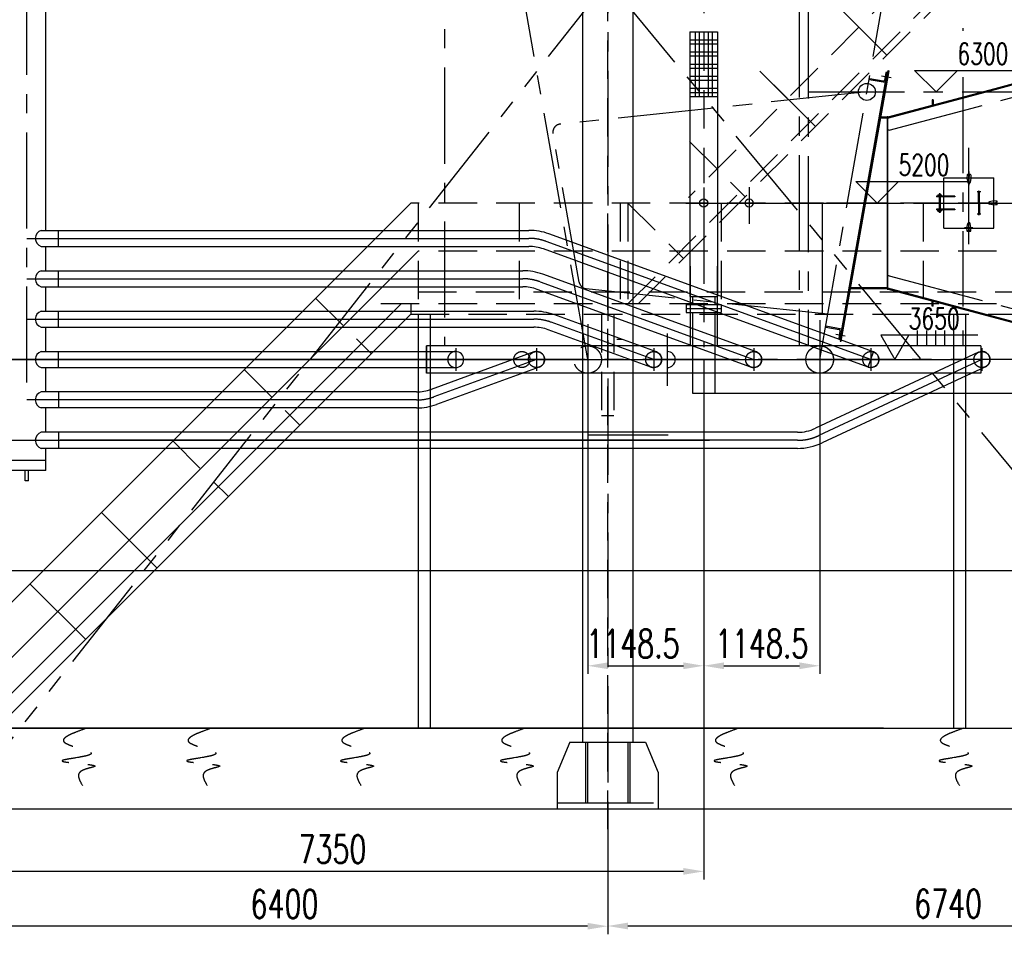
# Model space of a CAD drawing. Header units: millimetres. Extents: x -21 to 67273, y 14 to 95134.
# Tile 9 of 55: x 8392 to 18140, y 34980 to 44038. Entities that reach past the tile are written whole.
import ezdxf
from ezdxf.enums import TextEntityAlignment as Align

# ---------------------------------------------------------------- set-up
doc = ezdxf.new("R2010")
doc.units = ezdxf.units.MM
doc.header["$LTSCALE"] = 30
for name, pattern in [('CENTER', [50.8, 31.75, -6.35, 6.35, -6.35]), ('DASHED', [19.05, 12.7, -6.35]), ('PHANTOM', [63.5, 31.75, -6.35, 6.35, -6.35, 6.35, -6.35])]:
    doc.linetypes.add(name, pattern=pattern)
doc.layers.get('Defpoints').update_dxf_attribs({"color": 5})
for name, color, linetype in [('双点画线', 6, 'PHANTOM'), ('文本', 21, 'Continuous'), ('标注', 3, 'Continuous'), ('点画线', 2, 'CENTER'), ('细实线', 4, 'Continuous'), ('虚线', 1, 'DASHED')]:
    doc.layers.add(name, color=color, linetype=linetype)
doc.styles.get("Standard").update_dxf_attribs({"font": 'romans.shx', "width": 0.7, "bigfont": 'hzdx.shx'})
doc.dimstyles.new('STANDARD$0', dxfattribs={"dimscale": 25, "dimtxt": 3.5, "dimasz": 2.5, "dimexe": 1, "dimexo": 0, "dimgap": 1, "dimtad": 1, "dimdec": 0, "dimdsep": 46, "dimtxsty": 'Standard', "dimcen": 2.5, "dimclrd": 256, "dimclre": 256, "dimclrt": 256, "dimadec": 0, "dimazin": 0, "dimtfac": 10, "dimtdec": 0, "dimtmove": 0, "dimatfit": 3, "dimfxl": 1, "dimtolj": 1, "dimtzin": 0, "dimarcsym": 0})
pattern_1 = [(135, (5465.1171, 32786.1681), (-1.12253202, -1.12253202), [])]

# ---------------------------------------------------------------- blocks, each defined once
blk = doc.blocks.new('*D15')
at = {"layer": 'Defpoints'}
for p in [(14213.8, 36222.1), (20953.8, 36022.1), (14213.8, 35062.3)]:
    blk.add_point(p, dxfattribs=at)
at = {"layer": '标注'}
for p, q in [((14213.8, 36222.1), (14213.8, 34982.3)), ((20953.8, 36022.1), (20953.8, 34982.3)), ((20753.8, 35062.3), (14413.8, 35062.3))]:
    blk.add_line(p, q, dxfattribs=at)
for points in [[(14413.8, 35095.7), (14413.8, 35029), (14213.8, 35062.3)], [(20753.8, 35095.7), (20753.8, 35029), (20953.8, 35062.3)]]:
    blk.add_solid(points, dxfattribs=at)
at = {"layer": '标注', "insert": (17583.8, 35282.3), "char_height": 280, "attachment_point": 5}
blk.add_mtext('6740', dxfattribs=at)
blk = doc.blocks.new('*D16')
at = {"layer": 'Defpoints'}
for p in [(7813.8, 37022.1), (14213.8, 36282.1), (7813.8, 35060.1)]:
    blk.add_point(p, dxfattribs=at)
at = {"layer": '标注'}
for p, q in [((7813.8, 37022.1), (7813.8, 34980.1)), ((14213.8, 36282.1), (14213.8, 34980.1)), ((14013.8, 35060.1), (8013.8, 35060.1))]:
    blk.add_line(p, q, dxfattribs=at)
for points in [[(8013.8, 35093.5), (8013.8, 35026.8), (7813.8, 35060.1)], [(14013.8, 35093.5), (14013.8, 35026.8), (14213.8, 35060.1)]]:
    blk.add_solid(points, dxfattribs=at)
at = {"layer": '标注', "insert": (11013.8, 35280.1), "char_height": 280, "attachment_point": 5}
blk.add_mtext('6400', dxfattribs=at)
blk = doc.blocks.new('*D10')
at = {"layer": 'Defpoints'}
for p in [(16312.3, 40364.1), (15163.8, 39829), (16312.3, 37639.3)]:
    blk.add_point(p, dxfattribs=at)
at = {"layer": '标注'}
for p, q in [((16312.3, 40364.1), (16312.3, 37559.3)), ((15163.8, 39829), (15163.8, 37559.3)), ((15363.8, 37639.3), (16112.3, 37639.3))]:
    blk.add_line(p, q, dxfattribs=at)
for points in [[(15363.8, 37672.6), (15363.8, 37605.9), (15163.8, 37639.3)], [(16112.3, 37672.6), (16112.3, 37605.9), (16312.3, 37639.3)]]:
    blk.add_solid(points, dxfattribs=at)
at = {"layer": '标注', "insert": (15738, 37859.3), "char_height": 280, "attachment_point": 5}
blk.add_mtext('1148.5', dxfattribs=at)
blk = doc.blocks.new('*D12')
at = {"layer": 'Defpoints'}
for p in [(15163.8, 40674.5), (14015.3, 40278.4), (15163.8, 37639.3)]:
    blk.add_point(p, dxfattribs=at)
at = {"layer": '标注'}
for p, q in [((15163.8, 40674.5), (15163.8, 37559.3)), ((14015.3, 40278.4), (14015.3, 37559.3)), ((14215.3, 37639.3), (14963.8, 37639.3))]:
    blk.add_line(p, q, dxfattribs=at)
for points in [[(14215.3, 37672.6), (14215.3, 37605.9), (14015.3, 37639.3)], [(14963.8, 37672.6), (14963.8, 37605.9), (15163.8, 37639.3)]]:
    blk.add_solid(points, dxfattribs=at)
at = {"layer": '标注', "insert": (14463, 37859.3), "char_height": 280, "attachment_point": 5}
blk.add_mtext('1148.5', dxfattribs=at)
blk = doc.blocks.new('bg')
at = {"layer": '标注'}
for p, q in [((-212.1, 212.1), (910.9, 212.1)), ((0, 0), (-212.1, 212.1)), ((0, 0), (212.1, 212.1))]:
    blk.add_line(p, q, dxfattribs=at)
blk = doc.blocks.new('*D93')
at = {"layer": 'Defpoints'}
for p in [(7813.8, 38851.4), (15163.8, 38851.4), (7813.8, 35603.3)]:
    blk.add_point(p, dxfattribs=at)
at = {"layer": '标注'}
for p, q in [((7813.8, 38851.4), (7813.8, 35523.3)), ((15163.8, 38851.4), (15163.8, 35523.3)), ((14963.8, 35603.3), (8013.8, 35603.3))]:
    blk.add_line(p, q, dxfattribs=at)
for points in [[(8013.8, 35636.7), (8013.8, 35570), (7813.8, 35603.3)], [(14963.8, 35636.7), (14963.8, 35570), (15163.8, 35603.3)]]:
    blk.add_solid(points, dxfattribs=at)
at = {"layer": '标注', "insert": (11488.8, 35823.3), "char_height": 280, "attachment_point": 5}
blk.add_mtext('7350', dxfattribs=at)

msp = doc.modelspace()

# ---------------------------------------------------------------- hatches: boundary and pattern name
at = {"layer": '细实线'}
h = msp.add_hatch(dxfattribs=at)
h.set_pattern_fill('ANSI31', color=256, scale=0.5, angle=90, style=0)
h.set_pattern_definition(pattern_1)
h.paths.add_polyline_path([(16982.335, 43513.468), (16978.396, 43514.163), (16971.45, 43474.77), (16975.389, 43474.076)])
h.paths.add_polyline_path([(16961.031, 43415.682), (16964.971, 43414.987), (16975.389, 43474.076), (16971.45, 43474.77)])
h = msp.add_hatch(dxfattribs=at)
h.set_pattern_fill('ANSI31', color=256, scale=0.5, angle=90, style=0)
h.set_pattern_definition(pattern_1)
h.paths.add_polyline_path([(16534.323, 40972.664), (16530.384, 40973.359), (16519.912, 40913.968), (16523.85, 40913.269)])
h.paths.add_polyline_path([(16523.85, 40913.269), (16519.912, 40913.968), (16513.01, 40874.829), (16516.95, 40874.135)])

# ---------------------------------------------------------------- linework, layer by layer
for p, q in [((13963.76, 80732.118), (13963.76, 36882.118)), ((14463.76, 80732.118), (14463.76, 36882.118)), ((16427.974, 44236.331), (16977.974, 43686.331)), ((15027.26, 43918.118), (15300.26, 43918.118)), ((15027.26, 43918.118), (15027.26, 43276.118)), ((15078.76, 43918.118), (15078.76, 43276.118)), ((15118.76, 43918.118), (15118.76, 43276.118)), ((15208.76, 43918.118), (15208.76, 43276.118)), ((15248.76, 43918.118), (15248.76, 43276.118)), ((15300.26, 43918.118), (15300.26, 43276.118)), ((15027.26, 43838.118), (15300.26, 43838.118)), ((15027.26, 43798.118), (15300.26, 43798.118)), ((15027.26, 43718.118), (15300.26, 43718.118)), ((15027.26, 43678.118), (15300.26, 43678.118)), ((15027.26, 43598.118), (15300.26, 43598.118)), ((15027.26, 43558.118), (15300.26, 43558.118)), ((15027.26, 43478.118), (15300.26, 43478.118)), ((15720.867, 43529.225), (16270.867, 42979.225)), ((16978.396, 43514.163), (16513.01, 40874.829)), ((16985.8, 43533.116), (16513.477, 40854.439)), ((16995.648, 43531.379), (16523.325, 40852.702)), ((16982.335, 43513.468), (16978.396, 43514.163)), ((16985.8, 43533.116), (16995.648, 43531.379)), ((18048.559, 43357.257), (18589.45, 43502.188)), ((18048.559, 43346.904), (18589.45, 43491.836)), ((15027.26, 43438.118), (15300.26, 43438.118)), ((16964.971, 43414.987), (16961.031, 43415.682)), ((15027.26, 43358.118), (15300.26, 43358.118)), ((15027.26, 43318.118), (15300.26, 43318.118)), ((16984.668, 43061.836), (18048.559, 43346.904)), ((16991.739, 43074.083), (18048.559, 43357.257)), ((15027.26, 43276.118), (15300.26, 43276.118)), ((17424.668, 43242.766), (17424.668, 43190.086)), ((17434.668, 43242.766), (17424.668, 43242.766)), ((17434.668, 43242.766), (17434.668, 43192.766)), ((16912.904, 43062.118), (16902.725, 43061.978)), ((16984.668, 43062.118), (16912.904, 43062.118)), ((16978.894, 43072.118), (16914.668, 43072.118)), ((16984.668, 43062.118), (16978.894, 43072.118)), ((16984.668, 43061.836), (16991.739, 43074.083)), ((16984.668, 43062.118), (16984.668, 41382.118)), ((16984.668, 41382.4), (16984.668, 43061.836)), ((16984.668, 43061.836), (16984.668, 41382.4)), ((12263.76, 42222.118), (7786.403, 37744.76)), ((16336.014, 42222.118), (16336.014, 41122.118)), ((8061.403, 37469.76), (12336.014, 41744.372)), ((16616.675, 41382.118), (16606.531, 41382.176)), ((16978.894, 41372.118), (16614.912, 41372.118)), ((16984.668, 41382.118), (16616.675, 41382.118)), ((16984.668, 41382.118), (16978.894, 41372.118)), ((16984.668, 41382.4), (18589.45, 40952.4)), ((16984.668, 41382.4), (16991.739, 41370.153)), ((16991.739, 41370.153), (18589.45, 40942.047)), ((17424.668, 41201.47), (17424.668, 41254.15)), ((17434.668, 41201.47), (17434.668, 41251.47)), ((12164.765, 41221.113), (8064.765, 37121.113)), ((14989.76, 41177.118), (15337.76, 41177.118)), ((14989.76, 41177.118), (14989.76, 41137.118)), ((14989.76, 41137.118), (15337.76, 41137.118)), ((15054.26, 41137.118), (15054.26, 40339.118)), ((15273.26, 41137.118), (15273.26, 40339.118)), ((15337.76, 41177.118), (15337.76, 41137.118)), ((17434.668, 41201.47), (17424.668, 41201.47)), ((12263.76, 41122.118), (8163.76, 37022.118)), ((12336.014, 41122.118), (12336.014, 37022.118)), ((12456.014, 41122.118), (12456.014, 37022.118)), ((17636.161, 41122.118), (17636.161, 37022.118)), ((17756.161, 41122.118), (17756.161, 37022.118)), ((16530.384, 40973.359), (16534.323, 40972.664)), ((16513.01, 40874.829), (16516.95, 40874.135)), ((16513.477, 40854.439), (16523.361, 40852.696)), ((17908.76, 40808.618), (12418.76, 40808.618)), ((12418.76, 40808.618), (12418.76, 40535.618)), ((17908.76, 40808.618), (17908.76, 40535.618)), ((17908.76, 40808.618), (17908.76, 40535.618)), ((13481.57, 40746.823), (12465.425, 40376.977)), ((17885.162, 40744.169), (16270.018, 39991.015)), ((13535.951, 40597.412), (12519.806, 40227.566)), ((17952.358, 40600.066), (16337.215, 39846.912)), ((17908.76, 40535.618), (12418.76, 40535.618)), ((12321.606, 40351.618), (8604.489, 40351.618)), ((8777.984, 40192.618), (8777.984, 40351.618)), ((15054.26, 40339.118), (15273.26, 40339.118)), ((12321.606, 40192.618), (8604.489, 40192.618)), ((16092.307, 39951.618), (8604.489, 39951.618)), ((8777.984, 39792.618), (8777.984, 39951.618)), ((16092.307, 39792.618), (8604.489, 39792.618)), ((9200.616, 39158.974), (9750.616, 38608.974)), ((7813.76, 38582.834), (13313.76, 38582.834)), ((13313.76, 38582.834), (20953.76, 38582.834)), ((8493.509, 38451.867), (9043.509, 37901.867)), ((5296.526, 37022.118), (36150.82, 37022.118)), ((5815.837, 36222.118), (63657.23, 36222.118))]:
    msp.add_line(p, q)
at = {"ltscale": 10}
for p, q in [((8652.26, 41951.618), (8652.26, 44334.118)), ((17782.559, 42503.266), (17774.387, 42503.266)), ((17782.559, 42491.266), (17782.559, 42503.266)), ((17796.559, 42491.266), (17796.559, 42503.266)), ((17804.73, 42503.266), (17796.559, 42503.266)), ((17541.559, 42470.118), (18037.559, 42470.118)), ((17541.559, 41974.118), (17541.559, 42470.118)), ((17771.392, 42500.442), (17769.559, 42469.266)), ((17769.559, 42469.266), (17777.76, 42425.076)), ((17809.559, 42469.266), (17801.357, 42425.076)), ((17807.725, 42500.442), (17809.559, 42469.266)), ((18037.559, 41974.118), (18037.559, 42470.118)), ((17493.626, 42314.69), (17493.626, 42303.118)), ((17505.626, 42314.69), (17493.626, 42314.69)), ((17505.626, 42314.69), (17505.626, 42303.118)), ((17883.559, 42222.118), (17883.559, 42332.118)), ((17895.559, 42222.118), (17895.559, 42332.118)), ((17467.34, 42291.118), (17467.34, 42283.118)), ((17651.911, 42291.118), (17467.34, 42291.118)), ((17651.911, 42283.118), (17467.34, 42283.118)), ((17477.605, 42291.118), (17477.605, 42295.118)), ((17482.605, 42295.118), (17477.605, 42295.118)), ((17482.605, 42303.118), (17493.626, 42303.118)), ((17482.605, 42303.118), (17482.605, 42295.118)), ((17482.605, 42295.118), (17493.626, 42295.118)), ((17505.626, 42303.118), (17493.626, 42303.118)), ((17505.626, 42295.118), (17493.626, 42295.118)), ((17493.626, 42283.118), (17493.626, 42161.118)), ((17516.647, 42303.118), (17505.626, 42303.118)), ((17516.647, 42295.118), (17505.626, 42295.118)), ((17505.626, 42283.118), (17505.626, 42161.118)), ((17516.647, 42303.118), (17516.647, 42295.118)), ((17516.647, 42295.118), (17521.647, 42295.118)), ((17521.647, 42291.118), (17521.647, 42295.118)), ((17651.911, 42291.118), (17651.911, 42283.118)), ((17883.559, 42222.118), (17883.559, 42112.118)), ((17895.559, 42222.118), (17895.559, 42112.118)), ((18036.706, 42242.118), (17992.516, 42233.916)), ((18036.706, 42202.118), (17992.516, 42210.319)), ((18067.882, 42240.284), (18036.706, 42242.118)), ((18058.706, 42229.118), (18070.706, 42229.118)), ((18058.706, 42215.118), (18070.706, 42215.118)), ((18070.706, 42229.118), (18070.706, 42237.289)), ((18070.706, 42206.947), (18070.706, 42215.118)), ((17467.34, 42161.118), (17467.34, 42153.118)), ((17651.911, 42161.118), (17467.34, 42161.118)), ((17651.911, 42153.118), (17467.34, 42153.118)), ((17477.605, 42153.293), (17477.605, 42149.293)), ((17482.605, 42149.293), (17477.605, 42149.293)), ((17482.605, 42149.293), (17493.626, 42149.293)), ((17482.605, 42141.293), (17482.605, 42149.293)), ((17482.605, 42141.293), (17493.626, 42141.293)), ((17505.626, 42149.293), (17493.626, 42149.293)), ((17493.626, 42141.293), (17493.626, 42127.197)), ((17505.626, 42141.293), (17493.626, 42141.293)), ((17505.626, 42127.197), (17493.626, 42127.197)), ((17516.647, 42149.293), (17505.626, 42149.293)), ((17516.647, 42141.293), (17505.626, 42141.293)), ((17505.626, 42141.293), (17505.626, 42127.197)), ((17516.647, 42149.293), (17521.647, 42149.293)), ((17516.647, 42141.293), (17516.647, 42149.293)), ((17521.647, 42153.293), (17521.647, 42149.293)), ((17651.911, 42161.118), (17651.911, 42153.118)), ((18067.882, 42203.952), (18036.706, 42202.118)), ((17769.559, 41974.97), (17777.76, 42019.16)), ((17809.559, 41974.97), (17801.357, 42019.16)), ((8604.489, 41951.618), (13433.624, 41951.618)), ((8775.271, 41792.618), (8775.271, 41951.618)), ((17541.559, 41974.118), (18037.559, 41974.118)), ((17771.392, 41943.794), (17769.559, 41974.97)), ((17782.559, 41940.97), (17774.387, 41940.97)), ((17782.559, 41952.97), (17782.559, 41940.97)), ((17796.559, 41952.97), (17796.559, 41940.97)), ((17804.73, 41940.97), (17796.559, 41940.97)), ((17807.725, 41943.794), (17809.559, 41974.97)), ((16845.951, 40746.823), (13631.824, 41916.67)), ((8604.489, 41792.618), (13433.624, 41792.618)), ((8652.26, 41551.618), (8652.26, 41792.618)), ((16791.57, 40597.412), (13577.443, 41767.259)), ((8604.489, 41551.618), (13372.615, 41551.618)), ((8775.271, 41392.618), (8775.271, 41551.618)), ((15685.951, 40746.823), (13570.815, 41516.67)), ((8604.489, 41392.618), (13372.615, 41392.618)), ((8652.26, 41151.618), (8652.26, 41392.618)), ((15631.57, 40597.412), (13516.434, 41367.259)), ((8604.489, 41151.618), (13481.606, 41151.618)), ((8775.271, 40992.618), (8775.271, 41151.618)), ((14695.951, 40746.823), (13679.806, 41116.67)), ((8604.489, 40992.618), (13481.606, 40992.618)), ((8652.26, 40751.618), (8652.26, 40992.618)), ((14641.57, 40597.412), (13625.425, 40967.259)), ((8604.489, 40751.618), (12708.76, 40751.618)), ((8775.271, 40592.618), (8775.271, 40751.618)), ((8604.489, 40592.618), (12708.76, 40592.618)), ((8652.26, 40351.618), (8652.26, 40592.618)), ((8652.26, 39951.618), (8652.26, 40192.618)), ((8652.26, 39572.118), (8652.26, 39792.618)), ((8652.26, 39672.118), (8275.26, 39672.118)), ((8652.26, 39572.118), (8275.26, 39572.118)), ((8447.76, 39472.118), (8447.76, 39572.118)), ((8479.76, 39472.118), (8479.76, 39572.118)), ((8479.76, 39472.118), (8447.76, 39472.118))]:
    msp.add_line(p, q, dxfattribs=at)
for centre, radius in [((16779.527, 43322.118), 84), ((14668.76, 40672.118), 79.5), ((15658.76, 40672.118), 79.5)]:
    msp.add_circle(centre, radius)
at = {"lineweight": -2}
for centre, radius in [((15163.76, 42222.118), 40), ((15613.76, 42222.118), 40), ((16312.26, 40672.118), 136.5)]:
    msp.add_circle(centre, radius, dxfattribs=at)
for centre, radius, start, end in [((16985.9, 43069.289), 7.555, 39.3844944, 158.0132721), ((16985.9, 41374.946), 7.555, 201.9867279, 320.6155056), ((13508.76, 40672.118), 79.5, 290, 110), ((17918.76, 40672.118), 79.5, 295, 115), ((16818.76, 40672.118), 79.5, 250, 70), ((12321.606, 40772.118), 420.5, 270, 290), ((12321.606, 40772.118), 579.5, 270, 290), ((16092.307, 40372.118), 420.5, 270, 295), ((16092.307, 40372.118), 579.5, 270, 295)]:
    msp.add_arc(centre, radius, start, end)
at = {"ltscale": 10}
for centre, radius, start, end in [((17774.387, 42500.266), 3, 90, 176.6335393), ((17804.73, 42500.266), 3, 3.3664607, 90), ((17789.559, 42427.266), 12, 190.5142861, 349.4857139), ((17789.559, 42491.266), 7, 180, 0), ((17889.559, 42332.118), 6, 0, 180), ((17994.706, 42222.118), 12, 100.5142861, 259.4857139), ((18058.706, 42222.118), 7, 90, 270), ((18067.706, 42237.289), 3, 0, 86.6335393), ((17889.559, 42112.118), 6, 180, 0), ((18067.706, 42206.947), 3, 273.3664607, 0), ((17789.559, 42016.97), 12, 10.5142861, 169.4857139), ((8630.347, 41872.118), 83.6, 108.0174812, 251.9825188), ((13433.624, 41372.118), 579.5, 70, 90), ((17774.387, 41943.97), 3, 183.3664607, 270), ((17789.559, 41952.97), 7, 0, 180), ((17804.73, 41943.97), 3, 270, 356.6335393), ((13433.624, 41372.118), 420.5, 70, 90), ((8630.347, 41472.118), 83.6, 108.0174812, 251.9825188), ((13372.615, 40972.118), 579.5, 70, 90), ((13372.615, 40972.118), 420.5, 70, 90), ((8630.347, 41072.118), 83.6, 108.0174812, 251.9825188), ((13481.606, 40572.118), 579.5, 70, 90), ((13481.606, 40572.118), 420.5, 70, 90), ((8630.347, 40672.118), 83.6, 108.0174812, 251.9825188), ((12708.76, 40672.118), 79.5, 270, 90), ((14803.76, 40672.118), 79.5, 270, 90), ((14668.76, 40672.118), 79.5, 250, 70), ((15658.76, 40672.118), 79.5, 250, 70), ((8630.347, 40272.118), 83.6, 108.0174812, 251.9825188), ((8630.347, 39872.118), 83.6, 108.0174812, 251.9825188)]:
    msp.add_arc(centre, radius, start, end, dxfattribs=at)
at = {"layer": 'Defpoints'}
msp.add_line((16944.194, 37022.118), (3052.412, 37022.118), dxfattribs=at)
at = {"layer": '双点画线'}
for p, q in [((14213.76, 44422.118), (7813.76, 36282.118)), ((20953.76, 36282.118), (14213.76, 44422.118)), ((16968.042, 43512.604), (16955.25, 43440.056)), ((16978.396, 43514.163), (16971.903, 43515.307)), ((16961.068, 43415.675), (16803.498, 43443.459)), ((16804.692, 43450.018), (16803.535, 43443.453)), ((16961.031, 43415.682), (16803.535, 43443.453)), ((16940.19, 43429.511), (16808.554, 43452.722)), ((17001.519, 42942.118), (18589.45, 43367.602)), ((17001.519, 42942.118), (16984.668, 42942.118)), ((17001.519, 41502.118), (16984.668, 41502.118)), ((17001.519, 41502.118), (18589.45, 41076.633)), ((16371.693, 40994.571), (16372.851, 41001.136)), ((16530.42, 40973.352), (16372.851, 41001.136)), ((16506.033, 40967.498), (16374.397, 40990.709)), ((16503.786, 40879.891), (16516.578, 40952.438)), ((16513.055, 40874.871), (16506.49, 40876.029)), ((12708.76, 40784.41), (12708.76, 40559.826)), ((13508.76, 40784.41), (13508.76, 40559.826)), ((14668.76, 40784.41), (14668.76, 40559.826)), ((15658.76, 40784.41), (15658.76, 40559.826)), ((16818.76, 40784.41), (16818.76, 40559.826)), ((17918.76, 40784.41), (17918.76, 40559.826)), ((13838.76, 36882.118), (13713.76, 36582.118)), ((13838.76, 36882.118), (14588.76, 36882.118)), ((13993.76, 36882.118), (13993.76, 36282.118)), ((14013.76, 36882.118), (14013.76, 36282.118)), ((14413.76, 36882.118), (14413.76, 36282.118)), ((14433.76, 36882.118), (14433.76, 36282.118)), ((14588.76, 36882.118), (14713.76, 36582.118)), ((13713.76, 36582.118), (13713.76, 36222.118)), ((14713.76, 36582.118), (14713.76, 36222.118)), ((13713.76, 36282.118), (14713.76, 36282.118)), ((13713.76, 36222.118), (14713.76, 36222.118))]:
    msp.add_line(p, q, dxfattribs=at)
at = {"layer": '双点画线', "ltscale": 10}
for p, q in [((15027.26, 43276.118), (15027.26, 41297.118)), ((15300.26, 43276.118), (15300.26, 41297.118)), ((15027.26, 41297.118), (15300.26, 41297.118)), ((15054.26, 41297.118), (15054.26, 41217.118)), ((15273.26, 41297.118), (15273.26, 41217.118)), ((14989.76, 41217.118), (15337.76, 41217.118)), ((14989.76, 41217.118), (14989.76, 41177.118)), ((15337.76, 41217.118), (15337.76, 41177.118)), ((12418.76, 40535.618), (12418.76, 40808.618))]:
    msp.add_line(p, q, dxfattribs=at)
at = {"layer": '双点画线'}
for centre in [(13508.76, 40672.118), (14668.76, 40672.118), (15658.76, 40672.118), (16818.76, 40672.118), (17918.76, 40672.118)]:
    msp.add_circle(centre, 79.5, dxfattribs=at)
for centre, radius, start, end in [((16971.325, 43512.025), 3.333, 80, 170), ((16807.975, 43449.439), 3.333, 80, 170), ((16942.447, 43442.314), 13, 260, 350), ((16374.976, 40993.992), 3.333, 170, 260), ((16503.776, 40954.696), 13, 350, 80), ((16507.069, 40879.312), 3.333, 170, 260), ((12708.76, 40672.118), 79.5, 90, 270)]:
    msp.add_arc(centre, radius, start, end, dxfattribs=at)
at = {"layer": '文本', "ltscale": 10}
for p, q in [((17908.751, 42332.118), (17870.366, 42332.118)), ((17908.751, 42112.118), (17870.366, 42112.118))]:
    msp.add_line(p, q, dxfattribs=at)
at = {"layer": '文本'}
msp.add_line((15273.26, 40339.118), (18304.212, 40339.118), dxfattribs=at)
at = {"layer": '标注'}
msp.add_line((13493.124, 40672.118), (5023.565, 40672.118), dxfattribs=at)
msp.add_lwpolyline([(17876.52, 40912.118), (16916.52, 40912.118), (17055.084, 40672.118), (17193.648, 40912.118)], dxfattribs=at)
at = {"layer": '点画线'}
for p, q in [((14213.76, 81632.118), (14213.76, 36222.118)), ((12598.76, 61852.118), (12598.76, 40808.618)), ((17728.76, 61862.118), (17728.76, 43927.307)), ((14015.26, 40672.118), (10963.76, 57978.034)), ((16312.26, 40672.118), (19348.76, 57892.965)), ((8463.76, 40444.194), (8463.76, 52833.314)), ((16108.76, 45744.828), (16108.76, 40808.618)), ((16198.76, 45735.049), (16198.76, 40808.618)), ((16923.874, 43483.159), (17019.101, 43466.368)), ((17728.76, 43468.787), (17728.76, 41197.042)), ((16779.527, 43322.118), (13741.96, 43002.857)), ((16198.76, 43322.118), (18855.67, 43322.118)), ((13930.805, 41439.027), (13671.538, 42909.403)), ((17789.559, 41814.921), (17789.559, 42796.766)), ((17789.559, 42138.748), (17789.559, 42529.666)), ((15163.76, 42375.097), (15163.76, 40794.512)), ((15613.76, 42378.424), (15613.76, 42016.564)), ((14985.918, 42222.118), (17066.351, 42222.118)), ((15810.817, 42222.118), (22539.795, 42222.118)), ((16984.668, 42222.118), (16378.65, 42222.118)), ((16984.668, 42222.118), (17116.639, 42222.118)), ((17241.855, 42222.118), (17615.75, 42222.118)), ((17696.099, 42222.118), (18086.187, 42222.118)), ((15028.76, 41597.622), (15028.76, 40808.618)), ((15298.76, 41597.622), (15298.76, 40808.618)), ((16391.607, 41122.118), (14001.227, 41373.357)), ((16312.26, 41060.804), (16312.26, 40278.438)), ((16312.26, 41060.804), (16312.26, 40278.438)), ((14015.26, 41023.171), (14015.26, 40278.438)), ((17278.76, 40960.914), (17278.76, 40808.618)), ((17368.76, 40960.914), (17368.76, 40808.618)), ((17458.76, 40960.914), (17458.76, 40808.618)), ((17548.76, 40960.914), (17548.76, 40808.618)), ((17638.76, 40960.914), (17638.76, 40808.618)), ((17728.76, 40960.914), (17728.76, 40808.618)), ((16470.903, 40922.666), (16566.111, 40905.768)), ((14668.76, 40784.41), (14668.76, 40559.826)), ((15658.76, 40784.41), (15658.76, 40559.826)), ((18561.851, 40672.118), (11807.91, 40672.118)), ((16791.57, 40597.412), (16845.951, 40746.823))]:
    msp.add_line(p, q, dxfattribs=at)
at = {"layer": '点画线', "ltscale": 10}
for p, q in [((17789.559, 42532.819), (17789.559, 42399.261)), ((17828.226, 42469.266), (17746.071, 42469.266)), ((17889.559, 42222.118), (17889.559, 42342.987)), ((17889.559, 42222.118), (17889.559, 42101.249)), ((18036.706, 42183.45), (18036.706, 42265.605)), ((17828.226, 41974.97), (17746.071, 41974.97)), ((8463.76, 41872.118), (13433.624, 41872.118)), ((16818.76, 40672.118), (13604.634, 41841.964)), ((8463.76, 41472.118), (13372.615, 41472.118)), ((13543.625, 41441.964), (15658.76, 40672.118)), ((8463.76, 41072.118), (13481.606, 41072.118)), ((14668.76, 40672.118), (13652.616, 41041.964)), ((14803.76, 40931.618), (14803.76, 40412.618)), ((8163.53, 40672.118), (18088.76, 40672.118)), ((13508.76, 40672.118), (12492.616, 40302.272)), ((17918.76, 40672.118), (16303.616, 39918.964)), ((12321.606, 40272.118), (8463.76, 40272.118)), ((8163.53, 39872.118), (15220.778, 39872.118)), ((16092.307, 39872.118), (8791.243, 39872.118))]:
    msp.add_line(p, q, dxfattribs=at)
at = {"layer": '点画线'}
for centre, start, end in [((13750.322, 42923.295), 96, 190), ((14009.589, 41452.919), 190, 264)]:
    msp.add_arc(centre, 80, start, end, dxfattribs=at)
at = {"layer": '点画线', "ltscale": 10}
for centre, start, end in [((13433.624, 41372.118), 70, 90), ((13372.615, 40972.118), 70, 90), ((13481.606, 40572.118), 70, 90), ((12321.606, 40772.118), 270, 290), ((16092.307, 40372.118), 270, 295)]:
    msp.add_arc(centre, 500, start, end, dxfattribs=at)
at = {"layer": '细实线'}
for p, q in [((14352.853, 40872.118), (14304.853, 40872.118)), ((14813.76, 39922.118), (14013.76, 39922.118))]:
    msp.add_line(p, q, dxfattribs=at)
at = {"layer": '虚线'}
for p, q in [((14213.76, 36022.118), (14213.76, 84422.118)), ((15163.76, 47340.112), (15163.76, 42419.747)), ((18313.76, 45576.474), (15013.76, 42276.474)), ((14413.76, 41222.118), (18313.76, 45122.118)), ((14513.76, 41222.118), (18313.76, 45022.118)), ((16427.974, 44236.331), (16977.974, 43686.331)), ((15720.867, 43529.225), (16270.867, 42979.225)), ((15023.76, 42832.118), (15573.76, 42282.118)), ((22063.762, 42222.118), (12263.76, 42222.118)), ((12336.014, 42222.118), (12336.014, 41122.118)), ((13336.014, 42222.118), (13336.014, 41122.118)), ((14336.014, 42222.118), (14336.014, 41122.118)), ((14413.76, 42222.118), (14413.76, 41222.118)), ((14413.76, 42222.118), (14963.76, 41672.118)), ((15336.014, 42222.118), (15336.014, 41122.118)), ((16336.014, 42222.118), (16336.014, 41122.118)), ((17336.014, 42222.118), (17336.014, 41122.118)), ((22063.762, 41744.372), (12336.014, 41744.372)), ((12336.014, 41342.118), (23663.762, 41342.118)), ((11321.936, 41280.294), (11871.936, 40730.294)), ((22063.762, 41222.118), (11893.241, 41222.118)), ((12263.76, 41222.118), (12263.76, 41122.118)), ((12263.76, 41122.118), (22063.762, 41122.118)), ((14153.76, 41122.118), (14153.76, 40116.597)), ((14273.76, 41122.118), (14273.76, 40116.597)), ((14015.26, 40672.118), (15942.606, 40672.118)), ((10614.83, 40573.187), (11164.83, 40023.187)), ((14153.76, 40116.597), (14273.76, 40116.597)), ((9907.723, 39866.081), (10457.723, 39316.081)), ((12336.014, 37022.118), (12456.014, 37022.118)), ((17636.161, 37022.118), (17756.161, 37022.118))]:
    msp.add_line(p, q, dxfattribs=at)
at = {"layer": '虚线', "ltscale": 5}
msp.add_circle((13363.76, 40672.118), 79.5, dxfattribs=at)
at = {"layer": '虚线', "lineweight": -2}
for centre in [(14015.26, 40672.118), (16312.26, 40672.118)]:
    msp.add_circle(centre, 136.5, dxfattribs=at)
at = {"layer": '虚线'}
for points in [[(9055.294, 37022.118), (8830.035, 36886.338), (9100.346, 36769.287), (8812.014, 36697.256), (9136.388, 36643.233), (8983.211, 36580.206), (9019.253, 36445.147)], [(10289.716, 37022.118), (10064.457, 36886.338), (10334.769, 36769.287), (10046.436, 36697.256), (10370.81, 36643.233), (10217.633, 36580.206), (10253.675, 36445.147)], [(11812.471, 37022.118), (11587.212, 36886.338), (11857.523, 36769.287), (11569.191, 36697.256), (11893.564, 36643.233), (11740.388, 36580.206), (11776.429, 36445.147)], [(13394.841, 37022.118), (13169.582, 36886.338), (13439.893, 36769.287), (13151.561, 36697.256), (13475.935, 36643.233), (13322.758, 36580.206), (13358.799, 36445.147)], [(15510.801, 37022.118), (15285.542, 36886.338), (15555.853, 36769.287), (15267.521, 36697.256), (15591.895, 36643.233), (15438.718, 36580.206), (15474.759, 36445.147)], [(17737.159, 37022.118), (17511.899, 36886.338), (17782.211, 36769.287), (17493.879, 36697.256), (17818.252, 36643.233), (17665.076, 36580.206), (17701.117, 36445.147)]]:
    msp.add_spline(points, degree=3, dxfattribs=at)

# ---------------------------------------------------------------- block references
at = {"layer": '细实线', "lineweight": -2}
for p in [(17464.352, 43322.118), (16881.407, 42222.118)]:
    msp.add_blockref('bg', p, dxfattribs=at)

# ---------------------------------------------------------------- texts
at = {"layer": '标注', "width": 0.7}
for s, p in [('6300', (17676.484, 43594.25)), ('5200', (17093.539, 42494.25))]:
    msp.add_text(s, height=210, dxfattribs=at).set_placement(p)
msp.add_text('3650', height=210, dxfattribs=at).set_placement((17193.648, 41077.118), align=Align.MIDDLE_LEFT)

# ---------------------------------------------------------------- dimensions: what is measured, and where the dimension line sits
at = {"layer": '标注'}
for base, p1, p2, picture, middle in [((15163.76, 37639.278), (14015.26, 40278.438), (15163.76, 40674.512), '*D12', (14463, 37639.278)), ((16312.26, 37639.278), (15163.76, 39829.022), (16312.26, 40364.133), '*D10', (15738.01, 37639.278))]:
    dim = msp.add_linear_dim(base=base, p1=p1, p2=p2, dimstyle='STANDARD$0', override={"dimscale": 80, "dimdec": 2, "dimzin": 12, "dimcen": 0, "dimclrd": 0, "dimclre": 0, "dimadec": 2, "dimazin": 3, "dimtfac": 1, "dimtdec": 2, "dimtolj": 0, "dimtzin": 8, "dimlwd": 65535, "dimlwe": 65535}, dxfattribs=at)
    dim.commit()
    dim.dimension.update_dxf_attribs({"geometry": picture, "text_midpoint": middle, "dimtype": 160})
for base, p1, p2, picture, middle in [((7813.76, 35603.331), (15163.76, 38851.419), (7813.76, 38851.419), '*D93', (11488.76, 35823.331)), ((7813.76, 35060.147), (14213.76, 36282.118), (7813.76, 37022.118), '*D16', (11013.76, 35280.147)), ((14213.76, 35062.348), (20953.76, 36022.118), (14213.76, 36222.118), '*D15', (17583.76, 35282.348))]:
    dim = msp.add_linear_dim(base=base, p1=p1, p2=p2, dimstyle='STANDARD$0', override={"dimscale": 80, "dimdec": 2, "dimzin": 12, "dimcen": 0, "dimclrd": 0, "dimclre": 0, "dimadec": 2, "dimazin": 3, "dimtfac": 1, "dimtdec": 2, "dimtolj": 0, "dimtzin": 8, "dimlwd": 65535, "dimlwe": 65535}, dxfattribs=at)
    dim.commit()
    dim.dimension.update_dxf_attribs({"geometry": picture, "text_midpoint": middle})

doc.saveas('drawing.dxf')
